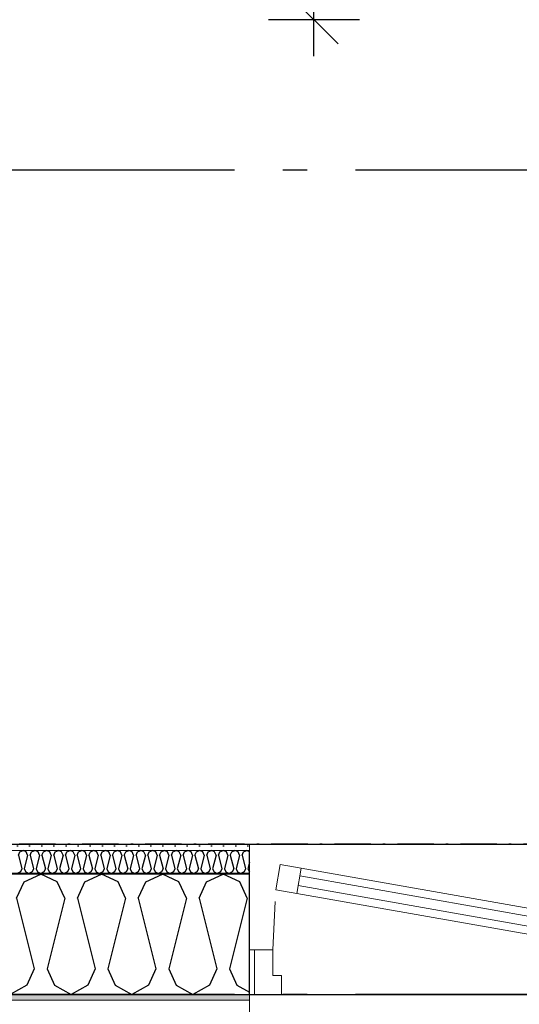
# Model space of a CAD drawing. Header units: millimetres. Extents: x -150 to 340931, y -1115 to 365939.
# Tile 12 of 253: x 279592 to 280623, y 347750 to 349781. Entities that reach past the tile are written whole.
import ezdxf
from ezdxf.enums import TextEntityAlignment as Align

# ---------------------------------------------------------------- set-up
doc = ezdxf.new("R2010")
doc.units = ezdxf.units.MM
doc.header["$LTSCALE"] = 0.5
doc.header["$MEASUREMENT"] = 0
for name, pattern in [('Akselinje', [1500, 1000, -200, 100, -200]), ('Over snittplan', [260, 150, -50, 10, -50]), ('PLINE', [0]), ('Stipling', [400, 200, -200])]:
    doc.linetypes.add(name, pattern=pattern)
for name, color, linetype in [('232- Ikke-bærende yttervegger (Skravur)(Nye konstruksjoner)', 7, 'Continuous'), ('232- Ikke-bærende yttervegger(Nye konstruksjoner)', 7, 'Continuous'), ('244- Vinduer_ dører_ foldevegger(Nye konstruksjoner)', 7, 'Continuous'), ('255- Gulvoverflate(Nye konstruksjoner)', 7, 'Continuous'), ('82-- Modullinjer(Nye konstruksjoner)', 7, 'Continuous'), ('842-M___1_50 Målsetting bygning', 7, 'Continuous'), ('842-M___1_50 Målsetting bygning(Nye konstruksjoner)', 7, 'Continuous'), ('862- M___Nettoareal(Nye konstruksjoner)', 7, 'Continuous'), ('862- M___Nettoareal(Polylinje)(Nye konstruksjoner)', 7, 'Continuous'), ('862- M___Nettoareal(Tekst)(Nye konstruksjoner)', 7, 'Continuous')]:
    doc.layers.add(name, color=color, linetype=linetype)
for name, color, linetype, lineweight in [('234- Vinduer_ dører_ porter(Nye konstruksjoner)', 7, 'Continuous', 0), ('235- Utvendig kledning og overflate(Nye konstruksjoner)', 7, 'Continuous', 0), ('236- Innvendig kledning og overflate(Nye konstruksjoner)', 7, 'Continuous', 0)]:
    doc.layers.add(name, color=color, linetype=linetype, lineweight=lineweight)
doc.styles.add('GENERATED_STYLE_1', font='txt')
doc.styles.add('GENERATED_STYLE_3', font='arial.ttf')
doc.styles.add('GENERATED_STYLE_5', font='arial.ttf')
doc.dimstyles.new('GENERATED_STYLE__1', dxfattribs={"dimtxt": 100, "dimasz": 95, "dimexe": 0.18, "dimexo": 0.0625, "dimgap": 0, "dimtad": 1, "dimtih": 1, "dimtoh": 1, "dimdec": 0, "dimzin": 0, "dimdsep": 46, "dimtxsty": 'GENERATED_STYLE_3', "dimblk": 'ARROWHEAD_6', "dimblk1": 'ARROWHEAD_6', "dimblk2": 'ARROWHEAD_6', "dimcen": 0.09, "dimse1": 1, "dimse2": 1, "dimclrd": 256, "dimclre": 256, "dimclrt": 256, "dimadec": 1, "dimazin": 0, "dimtfac": 1, "dimtdec": 4, "dimtmove": 0, "dimatfit": 3, "dimfxl": 1, "dimtolj": 1, "dimtzin": 0, "dimarcsym": 0})
doc.dimstyles.new('GENERATED_STYLE__2', dxfattribs={"dimtxt": 100, "dimasz": 95, "dimexe": 0.18, "dimexo": 0.0625, "dimgap": 0, "dimtad": 1, "dimdec": 0, "dimzin": 0, "dimdsep": 46, "dimtxsty": 'GENERATED_STYLE_3', "dimblk": 'ARROWHEAD_6', "dimblk1": 'ARROWHEAD_6', "dimblk2": 'ARROWHEAD_6', "dimcen": 0.09, "dimse1": 1, "dimse2": 1, "dimclrd": 256, "dimclre": 256, "dimclrt": 256, "dimadec": 1, "dimazin": 0, "dimtfac": 1, "dimtdec": 4, "dimtmove": 0, "dimatfit": 3, "dimfxl": 1, "dimtolj": 1, "dimtzin": 0, "dimarcsym": 0})
doc.dimstyles.new('GENERATED_STYLE__4', dxfattribs={"dimtxt": 100, "dimasz": 95, "dimexe": 0.18, "dimexo": 0.0625, "dimgap": 0, "dimtad": 1, "dimdec": 0, "dimzin": 0, "dimdsep": 46, "dimtxsty": 'GENERATED_STYLE_3', "dimblk": 'ARROWHEAD_6', "dimblk1": 'ARROWHEAD_6', "dimblk2": 'ARROWHEAD_6', "dimcen": 0.09, "dimse1": 1, "dimse2": 1, "dimclrd": 256, "dimclre": 256, "dimclrt": 256, "dimadec": 1, "dimazin": 0, "dimtfac": 1, "dimtdec": 4, "dimtmove": 2, "dimatfit": 3, "dimfxl": 1, "dimtolj": 1, "dimtzin": 0, "dimarcsym": 0})
pattern_1 = [(0, (0, 0), (0, 43.30127), [0, -25]), (0, (12.5, 21.65), (0, 43.30127), [0, -25])]

# ---------------------------------------------------------------- blocks, each defined once
blk = doc.blocks.new('LEILIGHET 8__1', base_point=(283768.6, 348580.7))
at = {"layer": '862- M___Nettoareal(Polylinje)(Nye konstruksjoner)', "flags": 128}
blk.add_lwpolyline([(286041, 356380.7), (277911, 356380.7), (277911, 348080.7), (281226, 348080.7), (281226, 349780.7), (286041, 349780.7)], close=True, dxfattribs=at)
at = {"layer": '862- M___Nettoareal(Tekst)(Nye konstruksjoner)', "style": 'GENERATED_STYLE_1'}
for tag, p in [('DUMMY_861', (280015.2, 358168.6)), ('ROOM_NAME', (279278, 358118.8)), ('DUMMY_862', (279278, 357980.3))]:
    blk.add_attdef(tag, text='', height=100, dxfattribs=at).set_placement(p, align=Align.TOP_LEFT)
blk = doc.blocks.new('*X64')
at = {"layer": '232- Ikke-bærende yttervegger (Skravur)(Nye konstruksjoner)', "linetype": 'PLINE'}
for p, q in [((279589.3, 348058), (279592.2, 348064.5)), ((279589.3, 348058), (279596.3, 348029.9)), ((279592.2, 348064.5), (279598.9, 348067.7)), ((279605.5, 348064.5), (279598.9, 348067.7)), ((279608.4, 348058), (279601.4, 348029.9)), ((279608.4, 348058), (279605.5, 348064.5)), ((279613.5, 348058), (279616.5, 348064.5)), ((279613.5, 348058), (279620.6, 348029.9)), ((279616.5, 348064.5), (279623.1, 348067.7)), ((279629.8, 348064.5), (279623.1, 348067.7)), ((279632.7, 348058), (279625.7, 348029.9)), ((279632.7, 348058), (279629.8, 348064.5)), ((279637.8, 348058), (279640.8, 348064.5)), ((279637.8, 348058), (279644.9, 348029.9)), ((279640.8, 348064.5), (279647.4, 348067.7)), ((279654, 348064.5), (279647.4, 348067.7)), ((279657, 348058), (279650, 348029.9)), ((279657, 348058), (279654, 348064.5)), ((279662.1, 348058), (279665.1, 348064.5)), ((279662.1, 348058), (279669.1, 348029.9)), ((279665.1, 348064.5), (279671.7, 348067.7)), ((279678.3, 348064.5), (279671.7, 348067.7)), ((279681.3, 348058), (279674.2, 348029.9)), ((279681.3, 348058), (279678.3, 348064.5)), ((279686.4, 348058), (279689.3, 348064.5)), ((279686.4, 348058), (279693.4, 348029.9)), ((279689.3, 348064.5), (279696, 348067.7)), ((279702.6, 348064.5), (279696, 348067.7)), ((279705.6, 348058), (279698.5, 348029.9)), ((279705.6, 348058), (279702.6, 348064.5)), ((279710.7, 348058), (279713.6, 348064.5)), ((279710.7, 348058), (279717.7, 348029.9)), ((279713.6, 348064.5), (279720.3, 348067.7)), ((279726.9, 348064.5), (279720.3, 348067.7)), ((279729.8, 348058), (279722.8, 348029.9)), ((279729.8, 348058), (279726.9, 348064.5)), ((279734.9, 348058), (279737.9, 348064.5)), ((279734.9, 348058), (279742, 348029.9)), ((279737.9, 348064.5), (279744.5, 348067.7)), ((279751.2, 348064.5), (279744.5, 348067.7)), ((279754.1, 348058), (279747.1, 348029.9)), ((279754.1, 348058), (279751.2, 348064.5)), ((279759.2, 348058), (279762.2, 348064.5)), ((279759.2, 348058), (279766.3, 348029.9)), ((279762.2, 348064.5), (279768.8, 348067.7)), ((279775.5, 348064.5), (279768.8, 348067.7)), ((279778.4, 348058), (279771.4, 348029.9)), ((279778.4, 348058), (279775.5, 348064.5)), ((279783.5, 348058), (279786.5, 348064.5)), ((279783.5, 348058), (279790.6, 348029.9)), ((279786.5, 348064.5), (279793.1, 348067.7)), ((279799.7, 348064.5), (279793.1, 348067.7)), ((279802.7, 348058), (279795.7, 348029.9)), ((279802.7, 348058), (279799.7, 348064.5)), ((279807.8, 348058), (279810.8, 348064.5)), ((279807.8, 348058), (279814.8, 348029.9)), ((279810.8, 348064.5), (279817.4, 348067.7)), ((279824, 348064.5), (279817.4, 348067.7)), ((279827, 348058), (279819.9, 348029.9)), ((279827, 348058), (279824, 348064.5)), ((279832.1, 348058), (279835, 348064.5)), ((279832.1, 348058), (279839.1, 348029.9)), ((279835, 348064.5), (279841.7, 348067.7)), ((279848.3, 348064.5), (279841.7, 348067.7)), ((279851.3, 348058), (279844.2, 348029.9)), ((279851.3, 348058), (279848.3, 348064.5)), ((279856.4, 348058), (279859.3, 348064.5)), ((279856.4, 348058), (279863.4, 348029.9)), ((279859.3, 348064.5), (279865.9, 348067.7)), ((279872.6, 348064.5), (279865.9, 348067.7)), ((279875.5, 348058), (279868.5, 348029.9)), ((279875.5, 348058), (279872.6, 348064.5)), ((279880.6, 348058), (279883.6, 348064.5)), ((279880.6, 348058), (279887.7, 348029.9)), ((279883.6, 348064.5), (279890.2, 348067.7)), ((279896.9, 348064.5), (279890.2, 348067.7)), ((279899.8, 348058), (279892.8, 348029.9)), ((279899.8, 348058), (279896.9, 348064.5)), ((279904.9, 348058), (279907.9, 348064.5)), ((279904.9, 348058), (279912, 348029.9)), ((279907.9, 348064.5), (279914.5, 348067.7)), ((279921.1, 348064.5), (279914.5, 348067.7)), ((279924.1, 348058), (279917.1, 348029.9)), ((279924.1, 348058), (279921.1, 348064.5)), ((279929.2, 348058), (279932.2, 348064.5)), ((279929.2, 348058), (279936.2, 348029.9)), ((279932.2, 348064.5), (279938.8, 348067.7)), ((279945.4, 348064.5), (279938.8, 348067.7)), ((279948.4, 348058), (279941.3, 348029.9)), ((279948.4, 348058), (279945.4, 348064.5)), ((279953.5, 348058), (279956.4, 348064.5)), ((279953.5, 348058), (279960.5, 348029.9)), ((279956.4, 348064.5), (279963.1, 348067.7)), ((279969.7, 348064.5), (279963.1, 348067.7)), ((279972.7, 348058), (279965.6, 348029.9)), ((279972.7, 348058), (279969.7, 348064.5)), ((279977.8, 348058), (279980.7, 348064.5)), ((279977.8, 348058), (279984.8, 348029.9)), ((279980.7, 348064.5), (279987.4, 348067.7)), ((279994, 348064.5), (279987.4, 348067.7)), ((279996.9, 348058), (279989.9, 348029.9)), ((279996.9, 348058), (279994, 348064.5)), ((280002, 348058), (280005, 348064.5)), ((280002, 348058), (280009.1, 348029.9)), ((280005, 348064.5), (280011.6, 348067.7)), ((280018.3, 348064.5), (280011.6, 348067.7)), ((280021.2, 348058), (280014.2, 348029.9)), ((280021.2, 348058), (280018.3, 348064.5)), ((280026.3, 348058), (280029.3, 348064.5)), ((280026.3, 348058), (280033.4, 348029.9)), ((280029.3, 348064.5), (280035.9, 348067.7)), ((280042.5, 348064.5), (280035.9, 348067.7)), ((280045.5, 348058), (280038.5, 348029.9)), ((280045.5, 348058), (280042.5, 348064.5)), ((280050.6, 348058), (280053.6, 348064.5)), ((280050.6, 348058), (280057.6, 348029.9)), ((280053.6, 348064.5), (280060.2, 348067.7)), ((280066, 348064.9), (280060.2, 348067.7)), ((280066, 348042.9), (280062.7, 348029.9)), ((279593.3, 348023.4), (279586.7, 348019.7)), ((279596.3, 348029.9), (279593.3, 348023.4)), ((279601.4, 348029.9), (279604.4, 348023.4)), ((279604.4, 348023.4), (279611, 348019.7)), ((279617.6, 348023.4), (279611, 348019.7)), ((279620.6, 348029.9), (279617.6, 348023.4)), ((279625.7, 348029.9), (279628.6, 348023.4)), ((279628.6, 348023.4), (279635.3, 348019.7)), ((279641.9, 348023.4), (279635.3, 348019.7)), ((279644.9, 348029.9), (279641.9, 348023.4)), ((279650, 348029.9), (279652.9, 348023.4)), ((279652.9, 348023.4), (279659.6, 348019.7)), ((279666.2, 348023.4), (279659.6, 348019.7)), ((279669.1, 348029.9), (279666.2, 348023.4)), ((279674.2, 348029.9), (279677.2, 348023.4)), ((279677.2, 348023.4), (279683.8, 348019.7)), ((279690.5, 348023.4), (279683.8, 348019.7)), ((279693.4, 348029.9), (279690.5, 348023.4)), ((279698.5, 348029.9), (279701.5, 348023.4)), ((279701.5, 348023.4), (279708.1, 348019.7)), ((279714.7, 348023.4), (279708.1, 348019.7)), ((279717.7, 348029.9), (279714.7, 348023.4)), ((279722.8, 348029.9), (279725.8, 348023.4)), ((279725.8, 348023.4), (279732.4, 348019.7)), ((279739, 348023.4), (279732.4, 348019.7)), ((279742, 348029.9), (279739, 348023.4)), ((279747.1, 348029.9), (279750, 348023.4)), ((279750, 348023.4), (279756.7, 348019.7)), ((279763.3, 348023.4), (279756.7, 348019.7)), ((279766.3, 348029.9), (279763.3, 348023.4)), ((279771.4, 348029.9), (279774.3, 348023.4)), ((279774.3, 348023.4), (279781, 348019.7)), ((279787.6, 348023.4), (279781, 348019.7)), ((279790.6, 348029.9), (279787.6, 348023.4)), ((279795.7, 348029.9), (279798.6, 348023.4)), ((279798.6, 348023.4), (279805.2, 348019.7)), ((279811.9, 348023.4), (279805.2, 348019.7)), ((279814.8, 348029.9), (279811.9, 348023.4)), ((279819.9, 348029.9), (279822.9, 348023.4)), ((279822.9, 348023.4), (279829.5, 348019.7)), ((279836.2, 348023.4), (279829.5, 348019.7)), ((279839.1, 348029.9), (279836.2, 348023.4)), ((279844.2, 348029.9), (279847.2, 348023.4)), ((279847.2, 348023.4), (279853.8, 348019.7)), ((279860.4, 348023.4), (279853.8, 348019.7)), ((279863.4, 348029.9), (279860.4, 348023.4)), ((279868.5, 348029.9), (279871.5, 348023.4)), ((279871.5, 348023.4), (279878.1, 348019.7)), ((279884.7, 348023.4), (279878.1, 348019.7)), ((279887.7, 348029.9), (279884.7, 348023.4)), ((279892.8, 348029.9), (279895.7, 348023.4)), ((279895.7, 348023.4), (279902.4, 348019.7)), ((279909, 348023.4), (279902.4, 348019.7)), ((279912, 348029.9), (279909, 348023.4)), ((279917.1, 348029.9), (279920, 348023.4)), ((279920, 348023.4), (279926.6, 348019.7)), ((279933.3, 348023.4), (279926.6, 348019.7)), ((279936.2, 348029.9), (279933.3, 348023.4)), ((279941.3, 348029.9), (279944.3, 348023.4)), ((279944.3, 348023.4), (279950.9, 348019.7)), ((279957.6, 348023.4), (279950.9, 348019.7)), ((279960.5, 348029.9), (279957.6, 348023.4)), ((279965.6, 348029.9), (279968.6, 348023.4)), ((279968.6, 348023.4), (279975.2, 348019.7)), ((279981.8, 348023.4), (279975.2, 348019.7)), ((279984.8, 348029.9), (279981.8, 348023.4)), ((279989.9, 348029.9), (279992.9, 348023.4)), ((279992.9, 348023.4), (279999.5, 348019.7)), ((280006.1, 348023.4), (279999.5, 348019.7)), ((280009.1, 348029.9), (280006.1, 348023.4)), ((280014.2, 348029.9), (280017.1, 348023.4)), ((280017.1, 348023.4), (280023.8, 348019.7)), ((280030.4, 348023.4), (280023.8, 348019.7)), ((280033.4, 348029.9), (280030.4, 348023.4)), ((280038.5, 348029.9), (280041.4, 348023.4)), ((280041.4, 348023.4), (280048.1, 348019.7)), ((280054.7, 348023.4), (280048.1, 348019.7)), ((280057.6, 348029.9), (280054.7, 348023.4)), ((280062.7, 348029.9), (280065.7, 348023.4)), ((280065.7, 348023.4), (280066, 348023.2))]:
    blk.add_line(p, q, dxfattribs=at)
blk = doc.blocks.new('*X67')
at = {"layer": '232- Ikke-bærende yttervegger (Skravur)(Nye konstruksjoner)', "linetype": 'PLINE'}
for p, q in [((279601, 348002.5), (279635.3, 348018.7)), ((279669.5, 348002.5), (279635.3, 348018.7)), ((279726.5, 348002.5), (279760.7, 348018.7)), ((279795, 348002.5), (279760.7, 348018.7)), ((279851.9, 348002.5), (279886.2, 348018.7)), ((279920.4, 348002.5), (279886.2, 348018.7)), ((279977.4, 348002.5), (280011.6, 348018.7)), ((280045.9, 348002.5), (280011.6, 348018.7)), ((279585.7, 347968.9), (279601, 348002.5)), ((279684.8, 347968.9), (279669.5, 348002.5)), ((279711.2, 347968.9), (279726.5, 348002.5)), ((279810.3, 347968.9), (279795, 348002.5)), ((279836.6, 347968.9), (279851.9, 348002.5)), ((279935.7, 347968.9), (279920.4, 348002.5)), ((279962.1, 347968.9), (279977.4, 348002.5)), ((280061.2, 347968.9), (280045.9, 348002.5)), ((279585.7, 347968.9), (279622.1, 347823.4)), ((279684.8, 347968.9), (279648.5, 347823.4)), ((279711.2, 347968.9), (279747.5, 347823.4)), ((279810.3, 347968.9), (279773.9, 347823.4)), ((279836.6, 347968.9), (279873, 347823.4)), ((279935.7, 347968.9), (279899.4, 347823.4)), ((279962.1, 347968.9), (279998.5, 347823.4)), ((280061.2, 347968.9), (280024.8, 347823.4)), ((279622.1, 347823.4), (279606.8, 347789.8)), ((279648.5, 347823.4), (279663.7, 347789.8)), ((279747.5, 347823.4), (279732.3, 347789.8)), ((279773.9, 347823.4), (279789.2, 347789.8)), ((279873, 347823.4), (279857.7, 347789.8)), ((279899.4, 347823.4), (279914.6, 347789.8)), ((279998.5, 347823.4), (279983.2, 347789.8)), ((280024.8, 347823.4), (280040.1, 347789.8)), ((279606.8, 347789.8), (279572.5, 347770.7)), ((279663.7, 347789.8), (279698, 347770.7)), ((279732.3, 347789.8), (279698, 347770.7)), ((279789.2, 347789.8), (279823.5, 347770.7)), ((279857.7, 347789.8), (279823.5, 347770.7)), ((279914.6, 347789.8), (279948.9, 347770.7)), ((279983.2, 347789.8), (279948.9, 347770.7)), ((280040.1, 347789.8), (280066, 347775.3))]:
    blk.add_line(p, q, dxfattribs=at)
blk = doc.blocks.new('Vindu[2]')
at = {"layer": '234- Vinduer_ dører_ porter(Nye konstruksjoner)', "linetype": 'PLINE'}
for p, q in [((280066, 348080.7), (281176, 348080.7)), ((280120.2, 347986.6), (280129.4, 348038.8)), ((280129.4, 348038.8), (280172.7, 348031.1)), ((280172.7, 348031.1), (280163.5, 347978.9)), ((280172.7, 348031.1), (281084.7, 347870.3)), ((280169.9, 348014.9), (281081.8, 347854.1)), ((280163.5, 347978.9), (280120.2, 347986.6)), ((281075.5, 347818.1), (280163.5, 347978.9)), ((281078.3, 347834.4), (280166.4, 347995.2)), ((280066, 347862.7), (280076, 347862.7)), ((280076, 347862.7), (280114, 347862.7)), ((280076, 347770.7), (280076, 347862.7)), ((280114, 347862.7), (280114, 347809.7)), ((280114, 347809.7), (280132, 347809.7)), ((280132, 347809.7), (280132, 347770.7)), ((280076, 347770.7), (280066, 347770.7)), ((280132, 347770.7), (280076, 347770.7))]:
    blk.add_line(p, q, dxfattribs=at)
at = {"layer": '234- Vinduer_ dører_ porter(Nye konstruksjoner)', "linetype": 'Stipling'}
blk.add_line((280114, 347862.7), (280120.2, 347986.6), dxfattribs=at)
at = {"layer": '235- Utvendig kledning og overflate(Nye konstruksjoner)', "linetype": 'PLINE'}
for p, q in [((280066, 347758.7), (280066, 347770.7)), ((280066, 347722.7), (280066, 347758.7))]:
    blk.add_line(p, q, dxfattribs=at)
at = {"layer": '236- Innvendig kledning og overflate(Nye konstruksjoner)', "linetype": 'PLINE'}
for p, q in [((280066, 348067.7), (280066, 348080.7)), ((280066, 348018.7), (280066, 348019.7))]:
    blk.add_line(p, q, dxfattribs=at)
at = {"layer": '244- Vinduer_ dører_ foldevegger(Nye konstruksjoner)', "linetype": 'PLINE'}
for p, q in [((280066, 348019.7), (280066, 348067.7)), ((280066, 347862.7), (280066, 348018.7)), ((280066, 347770.7), (280066, 347862.7)), ((280066, 347770.7), (280066, 347862.7))]:
    blk.add_line(p, q, dxfattribs=at)
blk = doc.blocks.new('Standard grid marker[80]', base_point=(305734.8, 347770.7))
at = {"layer": '82-- Modullinjer(Nye konstruksjoner)', "linetype": 'Akselinje'}
blk.add_line((305534.8, 347770.7), (271734.8, 347770.7), dxfattribs=at)
at = {"layer": '82-- Modullinjer(Nye konstruksjoner)', "style": 'GENERATED_STYLE_5'}
for tag, p in [('AC_MarkerText_1_1', (271409.8, 347824.4)), ('AC_MarkerText_1_0', (305859.8, 347824.4))]:
    blk.add_attdef(tag, text='', height=100, rotation=360, dxfattribs=at).set_placement(p, align=Align.TOP_CENTER)
blk = doc.blocks.new('Standard grid marker[90]', base_point=(305734.8, 349470.7))
at = {"layer": '82-- Modullinjer(Nye konstruksjoner)', "linetype": 'Akselinje'}
blk.add_line((305534.8, 349470.7), (271734.8, 349470.7), dxfattribs=at)
at = {"layer": '82-- Modullinjer(Nye konstruksjoner)', "style": 'GENERATED_STYLE_5'}
for tag, p in [('AC_MarkerText_1_1', (271409.8, 349524.4)), ('AC_MarkerText_1_0', (305859.8, 349524.4))]:
    blk.add_attdef(tag, text='', height=100, rotation=360, dxfattribs=at).set_placement(p, align=Align.TOP_CENTER)
blk = doc.blocks.new('*D774')
at = {"layer": '842-M___1_50 Målsetting bygning(Nye konstruksjoner)', "linetype": 'PLINE'}
for p, q in [((276294.5, 363585.1), (276294.5, 363772.6)), ((335668.8, 363585.1), (335668.8, 363772.6)), ((276344.5, 363728.9), (276244.5, 363628.9)), ((335618.8, 363628.9), (335718.8, 363728.9)), ((276219.5, 363678.9), (276294.5, 363678.9)), ((276294.5, 363678.9), (335668.8, 363678.9)), ((335668.8, 363678.9), (335743.8, 363678.9))]:
    blk.add_line(p, q, dxfattribs=at)
at = {"layer": '842-M___1_50 Målsetting bygning(Nye konstruksjoner)', "insert": (305772, 363698.9), "char_height": 100, "attachment_point": 7, "style": 'GENERATED_STYLE_3'}
blk.add_mtext('\\A1;{\\pql;\\fArial|b0|i0|c0|p0;\\W1.000000;59\xa0374}', dxfattribs=at)
blk = doc.blocks.new('ARROWHEAD_6')
at = {"linetype": 'Continuous'}
for p, q in [((-0.5, -0.5), (0.5, 0.5)), ((0, 0), (-1, 0))]:
    blk.add_line(p, q, dxfattribs=at)
blk = doc.blocks.new('*D811')
at = {"layer": '842-M___1_50 Målsetting bygning(Nye konstruksjoner)', "linetype": 'PLINE'}
for p, q in [((272272.6, 349620.7), (272372.6, 349520.7)), ((272416.4, 349570.7), (272228.9, 349570.7)), ((272322.6, 348018.7), (272322.6, 349570.7)), ((272272.6, 348068.7), (272372.6, 347968.7)), ((272416.4, 348018.7), (272228.9, 348018.7))]:
    blk.add_line(p, q, dxfattribs=at)
at = {"layer": '842-M___1_50 Målsetting bygning(Nye konstruksjoner)', "char_height": 100, "attachment_point": 7, "rotation": 90, "style": 'GENERATED_STYLE_3'}
for s, insert in [('\\A1;{\\pql;\\fArial|b0|i0|c0|p0;\\W1.000000;248}', (272301.2, 349342.7)), ('\\A1;{\\pql;\\fArial|b0|i0|c0|p0;\\W1.000000;1\xa0552}', (272302.6, 348623.1))]:
    blk.add_mtext(s, dxfattribs=dict(at, insert=insert))
blk = doc.blocks.new('*D812')
at = {"layer": '842-M___1_50 Målsetting bygning(Nye konstruksjoner)', "linetype": 'PLINE'}
for p, q in [((272272.6, 349868.7), (272372.6, 349768.7)), ((272416.4, 349818.7), (272228.9, 349818.7)), ((272322.6, 349570.7), (272322.6, 349818.7)), ((272272.6, 349620.7), (272372.6, 349520.7)), ((272416.4, 349570.7), (272228.9, 349570.7))]:
    blk.add_line(p, q, dxfattribs=at)
blk = doc.blocks.new('*D813')
at = {"layer": '842-M___1_50 Målsetting bygning(Nye konstruksjoner)', "linetype": 'PLINE'}
for p, q in [((272272.6, 356492.6), (272372.6, 356392.6)), ((272416.4, 356442.6), (272228.9, 356442.6)), ((272322.6, 349818.7), (272322.6, 356442.6)), ((272272.6, 349868.7), (272372.6, 349768.7)), ((272416.4, 349818.7), (272228.9, 349818.7))]:
    blk.add_line(p, q, dxfattribs=at)
at = {"layer": '842-M___1_50 Målsetting bygning(Nye konstruksjoner)', "insert": (272302.6, 352959.1), "char_height": 100, "attachment_point": 7, "rotation": 90, "style": 'GENERATED_STYLE_3'}
blk.add_mtext('\\A1;{\\pql;\\fArial|b0|i0|c0|p0;\\W1.000000;6\xa0624}', dxfattribs=at)
blk = doc.blocks.new('*D884')
at = {"layer": '842-M___1_50 Målsetting bygning', "linetype": 'PLINE'}
for p, q in [((277849, 342391.1), (277849, 342578.6)), ((280066, 342391.1), (280066, 342578.6)), ((277899, 342534.9), (277799, 342434.9)), ((280116, 342534.9), (280016, 342434.9)), ((277849, 342484.9), (280066, 342484.9))]:
    blk.add_line(p, q, dxfattribs=at)
at = {"layer": '842-M___1_50 Målsetting bygning', "insert": (278785.9, 342504.9), "char_height": 100, "attachment_point": 7, "style": 'GENERATED_STYLE_3'}
blk.add_mtext('\\A1;{\\pql;\\fArial|b0|i0|c0|p0;\\W1.000000;2\xa0217}', dxfattribs=at)
blk = doc.blocks.new('*D885')
at = {"layer": '842-M___1_50 Målsetting bygning', "linetype": 'PLINE'}
for p, q in [((280066, 342391.1), (280066, 342578.6)), ((281176, 342391.1), (281176, 342578.6)), ((280116, 342534.9), (280016, 342434.9)), ((281226, 342534.9), (281126, 342434.9)), ((280066, 342484.9), (281176, 342484.9))]:
    blk.add_line(p, q, dxfattribs=at)
at = {"layer": '842-M___1_50 Målsetting bygning', "char_height": 100, "attachment_point": 7, "style": 'GENERATED_STYLE_3'}
for s, insert in [('\\A1;{\\pql;\\fArial|b0|i0|c0|p0;\\W1.000000;1\xa0110}', (280454.5, 342504.9)), ('\\A1;{\\pql;\\fArial|b0|i0|c0|p0;\\W1.000000;112}', (281122.7, 342504.9)), ('\\A1;{\\pql;\\fArial|b0|i0|c0|p0;\\W1.000000;2\xa0210}', (280449.4, 342364.9))]:
    blk.add_mtext(s, dxfattribs=dict(at, insert=insert))
blk = doc.blocks.new('SOV__42', base_point=(279477.1, 350061))
at = {"layer": '862- M___Nettoareal(Polylinje)(Nye konstruksjoner)', "linetype": 'PLINE', "flags": 128}
blk.add_lwpolyline([(281226, 351152.6), (277911, 351152.7), (277911, 348080.7), (281226, 348080.7)], close=True, dxfattribs=at)
at = {"layer": '862- M___Nettoareal(Tekst)(Nye konstruksjoner)', "insert": (279253, 350011.7), "char_height": 100, "attachment_point": 1, "style": 'GENERATED_STYLE_1'}
blk.add_mtext('\\A1;{\\pql;\\pt0,2300;\\fAvenir Light|b0|i0|c0|p0;\\W1.000000;10,2\\fAvenir Light|b0|i0|c0|p0;\\W1.000000;\\A1{\\H.66x;\\S^  ;}\\fAvenir Light|b0|i0|c0|p0;\\W1.000000; m\\fAvenir Light|b0|i0|c0|p0;\\W1.000000;\\A1{\\H.66x;\\S2^  ;}}', dxfattribs=at)
at = {"layer": '862- M___Nettoareal(Tekst)(Nye konstruksjoner)', "style": 'GENERATED_STYLE_1'}
for tag, p in [('DUMMY_861', (279701.2, 350249.2)), ('ROOM_NAME', (279253, 350199.4)), ('DUMMY_862', (279253, 350061))]:
    blk.add_attdef(tag, text='', height=100, dxfattribs=at).set_placement(p, align=Align.TOP_LEFT)
blk = doc.blocks.new('*D1550')
at = {"layer": '842-M___1_50 Målsetting bygning(Nye konstruksjoner)', "linetype": 'PLINE'}
for p, q in [((280149, 351215.6), (280249, 351115.6)), ((280292.7, 351165.6), (280105.2, 351165.6)), ((280199, 349780.7), (280199, 351165.6)), ((280149, 349830.7), (280249, 349730.7)), ((280292.7, 349780.7), (280105.2, 349780.7)), ((280199, 349705.7), (280199, 349780.7))]:
    blk.add_line(p, q, dxfattribs=at)
at = {"layer": '842-M___1_50 Målsetting bygning(Nye konstruksjoner)', "char_height": 100, "attachment_point": 7, "rotation": 90, "style": 'GENERATED_STYLE_3'}
for s, insert in [('\\A1;{\\pql;\\fArial|b0|i0|c0|p0;\\W1.000000;98}', (280150, 350993.6)), ('\\A1;{\\pql;\\fArial|b0|i0|c0|p0;\\W1.000000;1\xa0385}', (280179, 350301.6))]:
    blk.add_mtext(s, dxfattribs=dict(at, insert=insert))

msp = doc.modelspace()

# ---------------------------------------------------------------- hatches: boundary and pattern name
at = {"layer": '232- Ikke-bærende yttervegger (Skravur)(Nye konstruksjoner)', "linetype": 'Continuous'}
h = msp.add_hatch(dxfattribs=at)
h.set_pattern_fill('Prikker_tett', color=256, style=0, pattern_type=2)
h.set_pattern_definition(pattern_1)
h.paths.add_polyline_path([(277911, 348067.7), (280066, 348067.7), (280066, 348080.7), (277911, 348080.7)])
msp.add_hatch(color=256, dxfattribs=at).paths.add_polyline_path([(277850, 348019.7), (277850, 348018.7), (280066, 348018.7), (280066, 348019.7)])
h = msp.add_hatch(dxfattribs=at)
h.set_pattern_fill('Prikker_tett', color=256, style=0, pattern_type=2)
h.set_pattern_definition(pattern_1)
h.paths.add_polyline_path([(277601, 347758.7), (280066, 347758.7), (280066, 347770.7), (277601, 347770.7)])

# ---------------------------------------------------------------- linework, layer by layer
at = {"layer": '232- Ikke-bærende yttervegger(Nye konstruksjoner)', "linetype": 'PLINE'}
for p, q in [((280066, 348019.7), (280066, 348067.7)), ((280066, 348018.7), (277850, 348018.7)), ((280066, 348019.7), (277898, 348019.7)), ((280066, 347862.7), (280066, 348018.7)), ((280066, 347770.7), (280066, 347862.7)), ((277849, 347770.7), (280066, 347770.7))]:
    msp.add_line(p, q, dxfattribs=at)
at = {"layer": '232- Ikke-bærende yttervegger(Nye konstruksjoner)', "linetype": 'Over snittplan', "flags": 128}
msp.add_lwpolyline([(281226, 348080.7), (277911, 348080.7)], dxfattribs=at)
at = {"layer": '235- Utvendig kledning og overflate(Nye konstruksjoner)', "linetype": 'PLINE'}
for p, q in [((277601, 347758.7), (280066, 347758.7)), ((280066, 347758.7), (280066, 347770.7)), ((280066, 347722.7), (280066, 347758.7))]:
    msp.add_line(p, q, dxfattribs=at)
at = {"layer": '236- Innvendig kledning og overflate(Nye konstruksjoner)', "linetype": 'PLINE'}
for p, q in [((280066, 348067.7), (280066, 348080.7)), ((280066, 348067.7), (277911, 348067.7)), ((280066, 348018.7), (280066, 348019.7))]:
    msp.add_line(p, q, dxfattribs=at)
at = {"layer": '236- Innvendig kledning og overflate(Nye konstruksjoner)', "linetype": 'PLINE', "flags": 128}
msp.add_lwpolyline([(280066, 348080.7), (277911, 348080.7)], dxfattribs=at)
at = {"layer": '255- Gulvoverflate(Nye konstruksjoner)', "linetype": 'PLINE', "flags": 128}
msp.add_lwpolyline([(277601, 356690.6), (277601, 347770.7), (281536, 347770.7), (281536, 349470.7), (285893, 349470.7), (285893, 347770.7), (289886, 347770.7), (289886, 349470.7), (294243, 349470.7), (294243, 347770.7), (298236, 347770.7), (298236, 349470.7), (303051, 349470.7), (303051, 356690.6)], close=True, dxfattribs=at)

# ---------------------------------------------------------------- block references
at = {"layer": '232- Ikke-bærende yttervegger(Nye konstruksjoner)'}
for name in ['*X64', '*X67']:
    msp.add_blockref(name, (0, 0), dxfattribs=at)
at = {"layer": '244- Vinduer_ dører_ foldevegger(Nye konstruksjoner)', "linetype": 'PLINE'}
msp.add_blockref('Vindu[2]', (0, 0), dxfattribs=at)
at = {"layer": '82-- Modullinjer(Nye konstruksjoner)', "linetype": 'PLINE'}
for name, p in [('Standard grid marker[90]', (305734.8, 349470.7)), ('Standard grid marker[80]', (305734.8, 347770.7))]:
    msp.add_blockref(name, p, dxfattribs=at)
at = {"layer": '862- M___Nettoareal(Nye konstruksjoner)', "linetype": 'Continuous'}
for name, p in [('LEILIGHET 8__1', (283768.6, 348580.7)), ('SOV__42', (279477.1, 350061))]:
    msp.add_blockref(name, p, dxfattribs=at)

# ---------------------------------------------------------------- dimensions: what is measured, and where the dimension line sits
at = {"layer": '842-M___1_50 Målsetting bygning', "linetype": 'Continuous'}
for base, p1, p2, picture, middle in [((280066, 342484.9), (277849, 352230.7), (280066, 348080.7), '*D884', (278957.5, 342554.9)), ((281176, 342484.9), (280066, 348080.7), (281176, 348080.7), '*D885', (280626, 342554.9))]:
    dim = msp.add_linear_dim(base=base, p1=p1, p2=p2, dimstyle='GENERATED_STYLE__1', dxfattribs=at)
    dim.commit()
    dim.dimension.update_dxf_attribs({"geometry": picture, "text_midpoint": middle, "dimtype": 160})
at = {"layer": '842-M___1_50 Målsetting bygning(Nye konstruksjoner)', "linetype": 'Continuous'}
dim = msp.add_linear_dim(base=(335668.8, 363678.9), p1=(276294.5, 358685.2), p2=(335668.8, 339845.1), dimstyle='GENERATED_STYLE__1', dxfattribs=at)
dim.commit()
dim.dimension.update_dxf_attribs({"geometry": '*D774', "text_midpoint": (305981.5, 363748.9), "dimtype": 160})
for base, p1, p2, dimstyle, picture, middle in [((272322.6, 356442.6), (280123.9, 349818.7), (276684.9, 356442.6), 'GENERATED_STYLE__2', '*D813', (272252.6, 353130.6)), ((280199, 351165.6), (281226, 349780.7), (281239, 351165.6), 'GENERATED_STYLE__2', '*D1550', (280129, 350473.1)), ((272322.6, 349818.7), (280371.9, 349570.7), (280123.9, 349818.7), 'GENERATED_STYLE__4', '*D812', (272251.2, 349456.8)), ((272322.6, 349570.7), (279568.5, 348018.7), (280371.9, 349570.7), 'GENERATED_STYLE__2', '*D811', (272252.6, 348794.6))]:
    dim = msp.add_linear_dim(base=base, p1=p1, p2=p2, angle=90, dimstyle=dimstyle, dxfattribs=at)
    dim.commit()
    dim.dimension.update_dxf_attribs({"geometry": picture, "text_midpoint": middle, "dimtype": 160, "text_rotation": 90})

doc.saveas('drawing.dxf')
